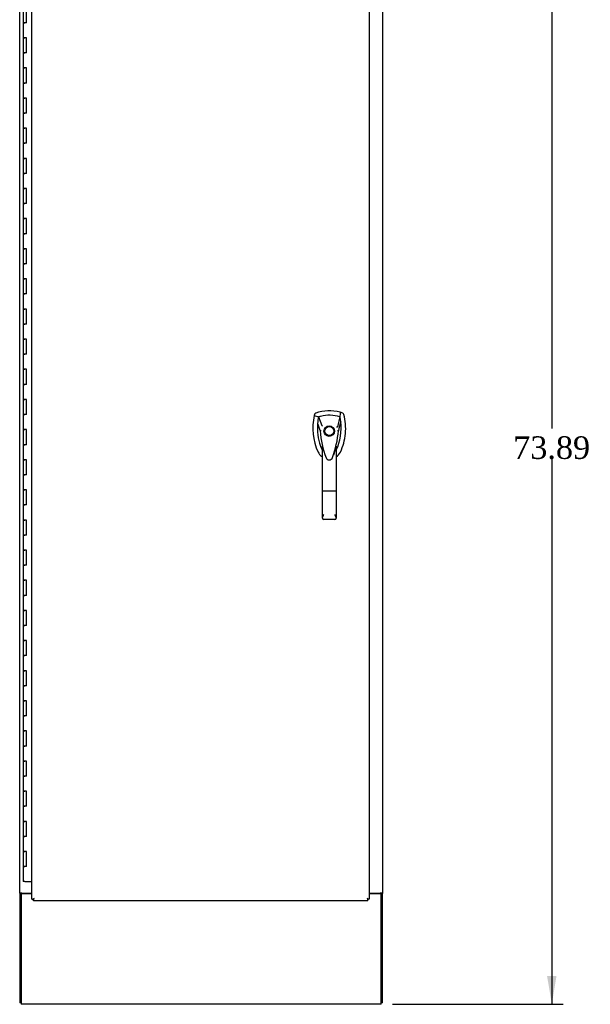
# Model space of a CAD drawing. Header units: inches. Extents: x 1 to 359, y -2 to 239.
# Tile 14 of 18: x 249 to 287, y 84 to 149. Entities that reach past the tile are written whole.
import ezdxf
from ezdxf.enums import TextEntityAlignment as Align

# ---------------------------------------------------------------- set-up
doc = ezdxf.new("R2010")
doc.units = ezdxf.units.IN
doc.header["$MEASUREMENT"] = 0
for name, color, linetype in [('COM55523', 7, 'Continuous'), ('COM71200-3', 7, 'Continuous'), ('COM71201-5', 7, 'Continuous'), ('COM71202-2', 7, 'Continuous'), ('Default', 7, 'Continuous'), ('HAN86294', 7, 'Continuous')]:
    doc.layers.add(name, color=color, linetype=linetype)
doc.styles.add('SEACAD_Times_New_Roman', font='times.ttf')
doc.dimstyles.new('HAMMOND_(STH_-_300x200)', dxfattribs={"dimtxt": 1.5, "dimasz": 1.875, "dimexe": 0.75, "dimexo": 0.75, "dimgap": 0.375, "dimtad": 0, "dimtih": 1, "dimtoh": 1, "dimzin": 0, "dimdsep": 46, "dimtxsty": 'SEACAD_Times_New_Roman', "dimblk1": '_SE_FILLED', "dimblk2": '_SE_FILLED', "dimsah": 1, "dimcen": 0.75, "dimadec": 0, "dimazin": 0, "dimtfac": 0.8, "dimtofl": 0, "dimtmove": 0, "dimatfit": 3, "dimfxl": 1, "dimtolj": 1, "dimtzin": 0, "dimarcsym": 0})

# ---------------------------------------------------------------- blocks, each defined once
blk = doc.blocks.new('SE5')
at = {"layer": 'COM55523', "color": 7, "linetype": 'Continuous'}
for p, q in [((249.631, 150.251), (249.631, 149.251)), ((249.865, 149.251), (249.865, 150.251)), ((249.631, 149.251), (249.748, 149.251)), ((249.631, 149.251), (249.631, 148.251)), ((249.748, 149.251), (249.631, 149.251)), ((249.865, 149.251), (249.748, 149.251)), ((249.631, 148.251), (249.748, 148.251)), ((249.748, 148.251), (249.631, 148.251)), ((249.631, 148.251), (249.631, 147.251)), ((249.865, 148.251), (249.748, 148.251)), ((249.865, 147.251), (249.865, 148.251)), ((249.631, 147.251), (249.748, 147.251)), ((249.631, 147.251), (249.631, 146.251)), ((249.748, 147.251), (249.631, 147.251)), ((249.865, 147.251), (249.748, 147.251)), ((249.631, 146.251), (249.748, 146.251)), ((249.748, 146.251), (249.631, 146.251)), ((249.631, 146.251), (249.631, 145.251)), ((249.865, 146.251), (249.748, 146.251)), ((249.865, 145.251), (249.865, 146.251)), ((249.631, 145.251), (249.748, 145.251)), ((249.631, 145.251), (249.631, 144.251)), ((249.748, 145.251), (249.631, 145.251)), ((249.865, 145.251), (249.748, 145.251)), ((249.631, 144.251), (249.748, 144.251)), ((249.748, 144.251), (249.631, 144.251)), ((249.631, 144.251), (249.631, 143.251)), ((249.865, 144.251), (249.748, 144.251)), ((249.865, 143.251), (249.865, 144.251)), ((249.631, 143.251), (249.748, 143.251)), ((249.631, 143.251), (249.631, 142.251)), ((249.748, 143.251), (249.631, 143.251)), ((249.865, 143.251), (249.748, 143.251)), ((249.631, 142.251), (249.748, 142.251)), ((249.748, 142.251), (249.631, 142.251)), ((249.631, 142.251), (249.631, 141.251)), ((249.865, 142.251), (249.748, 142.251)), ((249.865, 141.251), (249.865, 142.251)), ((249.631, 141.251), (249.748, 141.251)), ((249.631, 141.251), (249.631, 140.251)), ((249.748, 141.251), (249.631, 141.251)), ((249.865, 141.251), (249.748, 141.251)), ((249.631, 140.251), (249.748, 140.251)), ((249.748, 140.251), (249.631, 140.251)), ((249.631, 140.251), (249.631, 139.251)), ((249.865, 140.251), (249.748, 140.251)), ((249.865, 139.251), (249.865, 140.251)), ((249.631, 139.251), (249.748, 139.251)), ((249.631, 139.251), (249.631, 138.251)), ((249.748, 139.251), (249.631, 139.251)), ((249.865, 139.251), (249.748, 139.251)), ((249.631, 138.251), (249.748, 138.251)), ((249.748, 138.251), (249.631, 138.251)), ((249.631, 138.251), (249.631, 137.251)), ((249.865, 138.251), (249.748, 138.251)), ((249.865, 137.251), (249.865, 138.251)), ((249.631, 137.251), (249.748, 137.251)), ((249.631, 137.251), (249.631, 136.251)), ((249.748, 137.251), (249.631, 137.251)), ((249.865, 137.251), (249.748, 137.251)), ((249.631, 136.251), (249.748, 136.251)), ((249.748, 136.251), (249.631, 136.251)), ((249.631, 136.251), (249.631, 135.251)), ((249.865, 136.251), (249.748, 136.251)), ((249.865, 135.251), (249.865, 136.251)), ((249.631, 135.251), (249.748, 135.251)), ((249.631, 135.251), (249.631, 134.251)), ((249.748, 135.251), (249.631, 135.251)), ((249.865, 135.251), (249.748, 135.251)), ((249.631, 134.251), (249.748, 134.251)), ((249.748, 134.251), (249.631, 134.251)), ((249.631, 134.251), (249.631, 133.251)), ((249.865, 134.251), (249.748, 134.251)), ((249.865, 133.251), (249.865, 134.251)), ((249.631, 133.251), (249.748, 133.251)), ((249.631, 133.251), (249.631, 132.251)), ((249.748, 133.251), (249.631, 133.251)), ((249.865, 133.251), (249.748, 133.251)), ((249.631, 132.251), (249.748, 132.251)), ((249.748, 132.251), (249.631, 132.251)), ((249.631, 132.251), (249.631, 131.251)), ((249.865, 132.251), (249.748, 132.251)), ((249.865, 131.251), (249.865, 132.251)), ((249.631, 131.251), (249.748, 131.251)), ((249.631, 131.251), (249.631, 130.251)), ((249.748, 131.251), (249.631, 131.251)), ((249.865, 131.251), (249.748, 131.251)), ((249.631, 130.251), (249.748, 130.251)), ((249.748, 130.251), (249.631, 130.251)), ((249.631, 130.251), (249.631, 129.251)), ((249.865, 130.251), (249.748, 130.251)), ((249.865, 129.251), (249.865, 130.251)), ((249.631, 129.251), (249.748, 129.251)), ((249.631, 129.251), (249.631, 128.251)), ((249.748, 129.251), (249.631, 129.251)), ((249.865, 129.251), (249.748, 129.251)), ((249.631, 128.251), (249.748, 128.251)), ((249.748, 128.251), (249.631, 128.251)), ((249.631, 128.251), (249.631, 127.251)), ((249.865, 128.251), (249.748, 128.251)), ((249.865, 127.251), (249.865, 128.251)), ((249.631, 127.251), (249.748, 127.251)), ((249.631, 127.251), (249.631, 126.251)), ((249.748, 127.251), (249.631, 127.251)), ((249.865, 127.251), (249.748, 127.251)), ((249.631, 126.251), (249.748, 126.251)), ((249.748, 126.251), (249.631, 126.251)), ((249.631, 126.251), (249.631, 125.251)), ((249.865, 126.251), (249.748, 126.251)), ((249.865, 125.251), (249.865, 126.251)), ((249.631, 125.251), (249.748, 125.251)), ((249.631, 125.251), (249.631, 124.251)), ((249.748, 125.251), (249.631, 125.251)), ((249.865, 125.251), (249.748, 125.251)), ((249.631, 124.251), (249.748, 124.251)), ((249.748, 124.251), (249.631, 124.251)), ((249.631, 124.251), (249.631, 123.251)), ((249.865, 124.251), (249.748, 124.251)), ((249.865, 123.251), (249.865, 124.251)), ((249.631, 123.251), (249.748, 123.251)), ((249.631, 123.251), (249.631, 122.251)), ((249.748, 123.251), (249.631, 123.251)), ((249.865, 123.251), (249.748, 123.251)), ((249.631, 122.251), (249.748, 122.251)), ((249.748, 122.251), (249.631, 122.251)), ((249.631, 122.251), (249.631, 121.251)), ((249.865, 122.251), (249.748, 122.251)), ((249.865, 121.251), (249.865, 122.251)), ((249.631, 121.251), (249.748, 121.251)), ((249.631, 121.251), (249.631, 120.251)), ((249.748, 121.251), (249.631, 121.251)), ((249.865, 121.251), (249.748, 121.251)), ((249.631, 120.251), (249.748, 120.251)), ((249.748, 120.251), (249.631, 120.251)), ((249.631, 120.251), (249.631, 119.251)), ((249.865, 120.251), (249.748, 120.251)), ((249.865, 119.251), (249.865, 120.251)), ((249.631, 119.251), (249.748, 119.251)), ((249.631, 119.251), (249.631, 118.251)), ((249.748, 119.251), (249.631, 119.251)), ((249.865, 119.251), (249.748, 119.251)), ((249.631, 118.251), (249.748, 118.251)), ((249.748, 118.251), (249.631, 118.251)), ((249.631, 118.251), (249.631, 117.251)), ((249.865, 118.251), (249.748, 118.251)), ((249.865, 117.251), (249.865, 118.251)), ((249.631, 117.251), (249.748, 117.251)), ((249.631, 117.251), (249.631, 116.251)), ((249.748, 117.251), (249.631, 117.251)), ((249.865, 117.251), (249.748, 117.251)), ((249.631, 116.251), (249.748, 116.251)), ((249.748, 116.251), (249.631, 116.251)), ((249.631, 116.251), (249.631, 115.251)), ((249.865, 116.251), (249.748, 116.251)), ((249.865, 115.251), (249.865, 116.251)), ((249.631, 115.251), (249.748, 115.251)), ((249.631, 115.251), (249.631, 114.251)), ((249.748, 115.251), (249.631, 115.251)), ((249.865, 115.251), (249.748, 115.251)), ((249.631, 114.251), (249.748, 114.251)), ((249.748, 114.251), (249.631, 114.251)), ((249.631, 114.251), (249.631, 113.251)), ((249.865, 114.251), (249.748, 114.251)), ((249.865, 113.251), (249.865, 114.251)), ((249.631, 113.251), (249.748, 113.251)), ((249.631, 113.251), (249.631, 112.251)), ((249.748, 113.251), (249.631, 113.251)), ((249.865, 113.251), (249.748, 113.251)), ((249.631, 112.251), (249.748, 112.251)), ((249.748, 112.251), (249.631, 112.251)), ((249.631, 112.251), (249.631, 111.251)), ((249.865, 112.251), (249.748, 112.251)), ((249.865, 111.251), (249.865, 112.251)), ((249.631, 111.251), (249.748, 111.251)), ((249.631, 111.251), (249.631, 110.251)), ((249.748, 111.251), (249.631, 111.251)), ((249.865, 111.251), (249.748, 111.251)), ((249.631, 110.251), (249.748, 110.251)), ((249.748, 110.251), (249.631, 110.251)), ((249.631, 110.251), (249.631, 109.251)), ((249.865, 110.251), (249.748, 110.251)), ((249.865, 109.251), (249.865, 110.251)), ((249.631, 109.251), (249.748, 109.251)), ((249.631, 109.251), (249.631, 108.251)), ((249.748, 109.251), (249.631, 109.251)), ((249.865, 109.251), (249.748, 109.251)), ((249.631, 108.251), (249.748, 108.251)), ((249.748, 108.251), (249.631, 108.251)), ((249.631, 108.251), (249.631, 107.251)), ((249.865, 108.251), (249.748, 108.251)), ((249.865, 107.251), (249.865, 108.251)), ((249.631, 107.251), (249.748, 107.251)), ((249.631, 107.251), (249.631, 106.251)), ((249.748, 107.251), (249.631, 107.251)), ((249.865, 107.251), (249.748, 107.251)), ((249.631, 106.251), (249.748, 106.251)), ((249.748, 106.251), (249.631, 106.251)), ((249.631, 106.251), (249.631, 105.251)), ((249.865, 106.251), (249.748, 106.251)), ((249.865, 105.251), (249.865, 106.251)), ((249.631, 105.251), (249.748, 105.251)), ((249.631, 105.251), (249.631, 104.251)), ((249.748, 105.251), (249.631, 105.251)), ((249.865, 105.251), (249.748, 105.251)), ((249.631, 104.251), (249.748, 104.251)), ((249.748, 104.251), (249.631, 104.251)), ((249.631, 104.251), (249.631, 103.251)), ((249.865, 104.251), (249.748, 104.251)), ((249.865, 103.251), (249.865, 104.251)), ((249.631, 103.251), (249.748, 103.251)), ((249.631, 103.251), (249.631, 102.251)), ((249.748, 103.251), (249.631, 103.251)), ((249.865, 103.251), (249.748, 103.251)), ((249.631, 102.251), (249.748, 102.251)), ((249.748, 102.251), (249.631, 102.251)), ((249.631, 102.251), (249.631, 101.251)), ((249.865, 102.251), (249.748, 102.251)), ((249.865, 101.251), (249.865, 102.251)), ((249.631, 101.251), (249.748, 101.251)), ((249.631, 101.251), (249.631, 100.251)), ((249.748, 101.251), (249.631, 101.251)), ((249.865, 101.251), (249.748, 101.251)), ((249.631, 100.251), (249.748, 100.251)), ((249.748, 100.251), (249.631, 100.251)), ((249.631, 100.251), (249.631, 99.251)), ((249.865, 100.251), (249.748, 100.251)), ((249.865, 99.251), (249.865, 100.251)), ((249.631, 99.251), (249.748, 99.251)), ((249.631, 99.251), (249.631, 98.251)), ((249.748, 99.251), (249.631, 99.251)), ((249.865, 99.251), (249.748, 99.251)), ((249.631, 98.251), (249.748, 98.251)), ((249.748, 98.251), (249.631, 98.251)), ((249.631, 98.251), (249.631, 97.251)), ((249.865, 98.251), (249.748, 98.251)), ((249.865, 97.251), (249.865, 98.251)), ((249.631, 97.251), (249.748, 97.251)), ((249.631, 97.251), (249.631, 96.251)), ((249.748, 97.251), (249.631, 97.251)), ((249.865, 97.251), (249.748, 97.251)), ((249.631, 96.251), (249.748, 96.251)), ((249.748, 96.251), (249.631, 96.251)), ((249.631, 96.251), (249.631, 95.251)), ((249.865, 96.251), (249.748, 96.251)), ((249.865, 95.251), (249.865, 96.251)), ((249.631, 95.251), (249.748, 95.251)), ((249.631, 95.251), (249.631, 94.251)), ((249.748, 95.251), (249.631, 95.251)), ((249.865, 95.251), (249.748, 95.251)), ((249.631, 94.251), (249.748, 94.251)), ((249.748, 94.251), (249.631, 94.251)), ((249.631, 94.251), (249.631, 93.251)), ((249.865, 94.251), (249.748, 94.251)), ((249.865, 93.251), (249.865, 94.251)), ((249.631, 93.251), (249.748, 93.251)), ((249.631, 93.251), (249.631, 92.251)), ((249.748, 93.251), (249.631, 93.251)), ((249.865, 93.251), (249.748, 93.251)), ((249.748, 92.251), (249.631, 92.251)), ((249.748, 92.251), (250.223, 92.251))]:
    blk.add_line(p, q, dxfattribs=at)
at = {"layer": 'COM71200-3', "color": 7, "linetype": 'Continuous'}
for p, q in [((249.411, 91.487), (249.411, 152.797)), ((273.471, 152.797), (273.471, 91.487)), ((249.411, 91.487), (249.411, 91.457)), ((249.554, 91.487), (249.411, 91.487)), ((249.506, 91.487), (249.506, 91.457)), ((249.554, 91.487), (250.223, 91.487)), ((272.598, 91.487), (273.328, 91.487)), ((273.471, 91.487), (273.328, 91.487)), ((273.376, 91.487), (273.376, 91.457)), ((273.471, 91.487), (273.471, 91.457)), ((249.411, 91.457), (249.506, 91.457)), ((249.411, 91.457), (249.411, 84.207)), ((273.376, 91.457), (273.471, 91.457)), ((273.471, 84.207), (273.471, 91.457)), ((249.506, 84.207), (249.411, 84.207)), ((273.471, 84.207), (273.376, 84.207))]:
    blk.add_line(p, q, dxfattribs=at)
at = {"layer": 'COM71201-5', "color": 7, "linetype": 'Continuous'}
for p, q in [((249.506, 91.457), (249.506, 84.255)), ((249.506, 91.457), (250.223, 91.457)), ((272.598, 91.457), (273.376, 91.457)), ((273.376, 84.255), (273.376, 91.457)), ((249.506, 84.255), (249.506, 84.112)), ((273.376, 84.112), (249.506, 84.112)), ((273.376, 84.112), (273.376, 84.255))]:
    blk.add_line(p, q, dxfattribs=at)
at = {"layer": 'COM71202-2', "color": 7, "linetype": 'Continuous'}
for p, q in [((250.223, 91.08), (250.223, 153.422)), ((272.598, 153.422), (272.598, 91.08)), ((272.659, 91.487), (272.659, 91.457)), ((250.223, 91.08), (250.279, 91.08)), ((250.318, 91.08), (250.279, 91.08)), ((250.358, 91.119), (250.318, 91.08)), ((250.318, 91.08), (250.318, 91.041)), ((250.318, 90.985), (250.318, 91.041)), ((272.503, 90.985), (250.318, 90.985)), ((250.366, 91.128), (250.366, 91.128)), ((250.366, 91.128), (250.366, 91.128)), ((250.366, 91.127), (250.366, 91.128)), ((250.366, 91.128), (250.366, 91.128)), ((250.366, 91.128), (250.366, 91.128)), ((272.455, 91.128), (272.455, 91.128)), ((272.455, 91.128), (272.456, 91.128)), ((272.455, 91.128), (272.456, 91.127)), ((272.456, 91.128), (272.456, 91.128)), ((272.464, 91.119), (272.503, 91.08)), ((272.503, 91.08), (272.503, 91.041)), ((272.503, 91.08), (272.542, 91.08)), ((272.503, 90.985), (272.503, 91.041)), ((272.598, 91.08), (272.542, 91.08))]:
    blk.add_line(p, q, dxfattribs=at)
for centre, start, end in [((250.848, 90.15), 116.23673, 121.43872), ((249.388, 91.609), 328.56128, 333.76327), ((271.974, 90.15), 58.56128, 63.76327), ((273.433, 91.609), 206.23673, 211.43872)]:
    blk.add_arc(centre, 1.09, start, end, dxfattribs=at)
at = {"layer": 'HAN86294', "color": 7, "linetype": 'Continuous'}
for p, q in [((268.965, 123.253), (268.95, 123.194)), ((268.95, 123.194), (269.234, 123.089)), ((269.234, 123.089), (269.45, 122.517)), ((270.649, 123.089), (270.484, 122.433)), ((270.84, 123.34), (270.66, 123.399)), ((269.45, 122.517), (269.495, 122.483)), ((269.336, 122.168), (269.336, 122.167)), ((270.547, 122.171), (270.547, 122.172)), ((269.486, 118.174), (269.486, 121.152)), ((270.396, 121.151), (270.396, 118.174)), ((269.693, 120.475), (269.697, 120.465)), ((270.161, 120.392), (270.166, 120.403)), ((270.396, 120.867), (270.402, 120.878)), ((269.486, 116.366), (269.486, 118.174)), ((270.306, 118.168), (269.576, 118.168)), ((270.396, 118.174), (270.396, 116.366)), ((270.306, 116.276), (269.576, 116.276))]:
    blk.add_line(p, q, dxfattribs=at)
for radius in [0.35, 0.3]:
    blk.add_circle((269.941, 122.151), radius, dxfattribs=at)
for centre, radius, start, end in [((269.941, 120.916), 2.585, 73.85893, 110.34924), ((272.573, 122.341), 3.721, 166.75318, 205.10266), ((272.573, 122.341), 3.421, 167.3846, 174.70184), ((269.941, 120.916), 2.285, 106.83853, 108.03431), ((269.941, 120.916), 2.285, 104.45028, 106.83853), ((269.941, 120.916), 2.285, 71.96569, 104.45028), ((267.31, 122.341), 3.421, 10.11379, 12.6154), ((267.31, 122.341), 3.421, 8.519, 10.11379), ((267.31, 122.341), 3.421, 7.2824, 8.519), ((272.573, 122.341), 3.421, 174.70184, 200.20775), ((267.31, 122.341), 3.421, 334.89734, 7.2824), ((283.305, 95.724), 29.627, 115.64179, 115.75394), ((269.424, 120.82), 1.35, 91.23359, 93.76963), ((276.184, 122.737), 6.872, 184.75423, 199.9908), ((263.503, 122.767), 7.068, 340.3478, 355.1696), ((270.482, 121.383), 0.791, 85.30773, 89.6394), ((272.573, 122.341), 3.421, 200.20775, 205.10266), ((269.882, 121.081), 0.45, 205.10266, 208.42246), ((270.001, 121.081), 0.45, 331.57754, 334.89734), ((269.882, 121.081), 0.75, 233.47883, 238.15135), ((269.943, 120.477), 0.234, 202.28022, 338.21669), ((270.001, 121.081), 0.75, 301.84865, 334.89734), ((269.577, 116.366), 0.0903, 180.00172, 181.11543), ((269.576, 116.366), 0.09, 181.11716, 270), ((270.306, 116.366), 0.09, 270, 358.88284), ((270.306, 116.366), 0.0903, 358.88457, 359.99828)]:
    blk.add_arc(centre, radius, start, end, dxfattribs=at)
for points in [[(269.043, 123.34), (269.005, 123.326), (268.975, 123.292), (268.965, 123.253)], [(270.66, 123.399), (270.656, 123.296), (270.652, 123.192), (270.649, 123.089)], [(270.918, 123.253), (270.908, 123.292), (270.878, 123.326), (270.84, 123.34)], [(269.166, 122.657), (269.223, 122.494), (269.279, 122.331), (269.336, 122.168)], [(270.704, 122.775), (270.651, 122.574), (270.599, 122.373), (270.547, 122.172)], [(269.203, 120.763), (269.255, 120.651), (269.336, 120.552), (269.436, 120.478)], [(270.306, 120.838), (270.279, 120.742), (270.249, 120.645), (270.217, 120.55)]]:
    blk.add_open_spline(points, degree=3, dxfattribs=at)
for points, knots in [([(270.68, 120.763), (270.86, 121.148), (270.974, 121.564), (271.055, 122.411), (271.022, 122.841), (270.918, 123.253)], [0, 0, 0, 0, 0.5, 0.5, 1, 1, 1, 1]), ([(270.306, 120.838), (270.323, 120.896), (270.339, 120.953), (270.362, 121.039), (270.37, 121.067), (270.381, 121.108), (270.385, 121.122), (270.39, 121.139), (270.392, 121.145), (270.395, 121.153), (270.396, 121.154), (270.396, 121.151)], [0, 0, 0, 0, 0.5, 0.5, 0.75, 0.75, 0.875, 0.875, 0.9375, 0.9375, 1, 1, 1, 1]), ([(269.576, 118.168), (269.57, 118.168), (269.565, 118.168), (269.553, 118.168), (269.547, 118.168), (269.536, 118.169), (269.531, 118.169), (269.521, 118.169), (269.517, 118.17), (269.504, 118.17), (269.498, 118.171), (269.491, 118.172), (269.489, 118.172), (269.487, 118.173), (269.486, 118.173), (269.486, 118.174)], [0, 0, 0, 0, 0.125, 0.125, 0.25, 0.25, 0.375, 0.375, 0.5, 0.5, 0.75, 0.75, 0.875, 0.875, 1, 1, 1, 1]), ([(270.396, 118.174), (270.396, 118.173), (270.396, 118.173), (270.393, 118.172), (270.392, 118.172), (270.385, 118.171), (270.378, 118.17), (270.366, 118.17), (270.361, 118.169), (270.351, 118.169), (270.346, 118.169), (270.335, 118.168), (270.33, 118.168), (270.318, 118.168), (270.312, 118.168), (270.306, 118.168)], [0, 0, 0, 0, 0.125, 0.125, 0.25, 0.25, 0.5, 0.5, 0.625, 0.625, 0.75, 0.75, 0.875, 0.875, 1, 1, 1, 1]), ([(269.486, 116.364), (269.487, 116.38), (269.491, 116.397), (269.499, 116.424), (269.502, 116.434), (269.51, 116.454), (269.514, 116.464), (269.526, 116.494), (269.536, 116.516), (269.551, 116.549), (269.556, 116.561), (269.566, 116.584), (269.571, 116.595), (269.576, 116.607)], [0, 0, 0, 0, 0.25, 0.25, 0.375, 0.375, 0.5, 0.5, 0.75, 0.75, 0.875, 0.875, 1, 1, 1, 1]), ([(270.306, 116.607), (270.311, 116.595), (270.317, 116.584), (270.327, 116.561), (270.332, 116.549), (270.347, 116.516), (270.356, 116.494), (270.369, 116.464), (270.373, 116.454), (270.38, 116.434), (270.384, 116.424), (270.392, 116.397), (270.396, 116.38), (270.396, 116.364)], [0, 0, 0, 0, 0.125, 0.125, 0.25, 0.25, 0.5, 0.5, 0.625, 0.625, 0.75, 0.75, 1, 1, 1, 1])]:
    blk.add_open_spline(points, degree=3, knots=knots, dxfattribs=at)
blk = doc.blocks.new('DMBLK4561')
at = {"layer": 'Default', "linetype": 'Continuous'}
for points in [[(285.013, 156.126), (284.701, 158.001), (284.388, 156.126)], [(285.013, 85.987), (284.388, 85.987), (284.701, 84.112)]]:
    blk.add_hatch(color=7, dxfattribs=at).paths.add_polyline_path(points)
at = {"layer": 'Default', "color": 7, "linetype": 'Continuous'}
for p, q in [((273.126, 158.001), (285.451, 158.001)), ((284.701, 158.001), (284.701, 122.331)), ((284.701, 120.306), (284.701, 84.112)), ((274.126, 84.112), (285.451, 84.112))]:
    blk.add_line(p, q, dxfattribs=at)
at = {"layer": 'Default', "color": 7, "linetype": 'Continuous', "style": 'SEACAD_Times_New_Roman'}
blk.add_text('73.89', height=1.5, dxfattribs=at).set_placement((282.142, 121.806), align=Align.TOP_LEFT)
blk = doc.blocks.new('_SE_FILLED')
at = {"color": 0}
blk.add_line((0, 0), (-1, 0), dxfattribs=at)
blk.add_solid([(0, 0), (-1, -0.1665), (-1, 0.1665), (0, 0)], dxfattribs=at)

msp = doc.modelspace()

# ---------------------------------------------------------------- block references
at = {"layer": 'Default'}
msp.add_blockref('SE5', (0, 0), dxfattribs=at)

# ---------------------------------------------------------------- dimensions: what is measured, and where the dimension line sits
at = {"layer": 'Default', "color": 7, "linetype": 'Continuous'}
dim = msp.add_linear_dim(base=(284.701, 84.112), p1=(272.376, 158.001), p2=(273.376, 84.112), angle=90, text='\\A1;<>', dimstyle='HAMMOND_(STH_-_300x200)', dxfattribs=at)
dim.commit()
dim.dimension.update_dxf_attribs({"geometry": 'DMBLK4561', "text_midpoint": (284.701, 121.056), "dimtype": 160})

doc.saveas('drawing.dxf')
